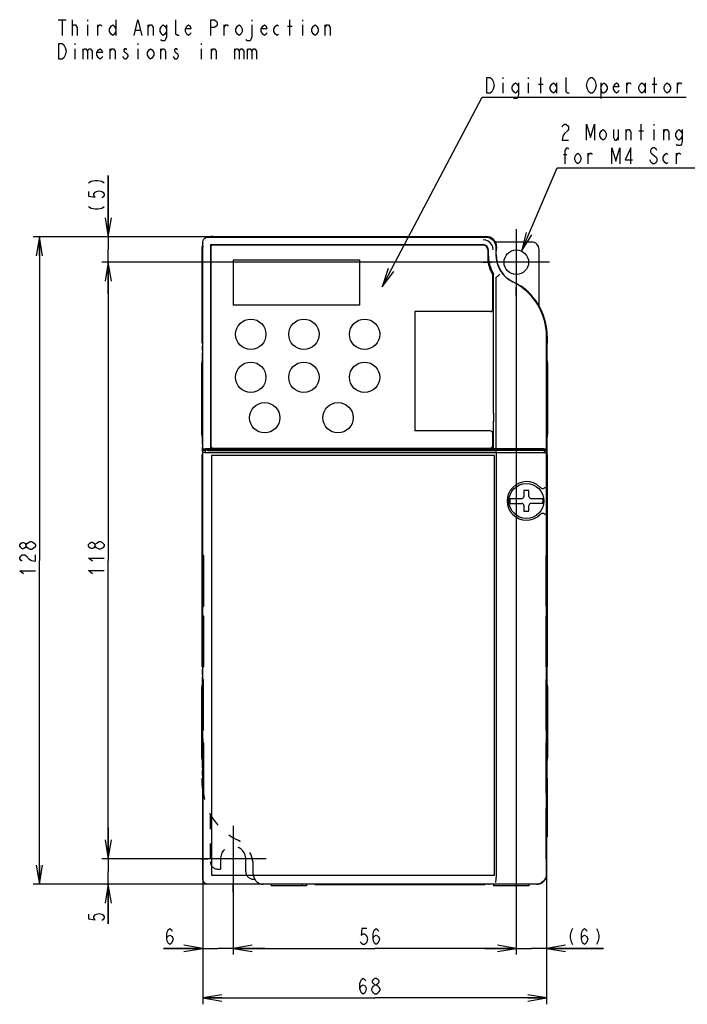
# Model space of a CAD drawing. Extents: x 38 to 410, y 13 to 287.
# Tile 6 of 15: x 38 to 143, y 116 to 271. Entities that reach past the tile are written whole.
import ezdxf

# ---------------------------------------------------------------- set-up
doc = ezdxf.new("R2010")
doc.units = 0
doc.header["$LTSCALE"] = 23.1
doc.linetypes.add('CENTER', pattern=[0.6, 0.375, -0.075, 0.075, -0.075])
doc.linetypes.add('HIDDEN', pattern=[0.2, 0.1, -0.1])
doc.layers.get('0').update_dxf_attribs({"linetype": 'CONTINUOUS'})
for name, color, linetype in [('ALL_DIM', 7, 'CONTINUOUS'), ('ALL_NOTE', 7, 'CONTINUOUS'), ('DEFAULT_1', 7, 'CENTER'), ('DEFAULT_2', 8, 'HIDDEN')]:
    doc.layers.add(name, color=color, linetype=linetype)
doc.dimstyles.get("Standard").update_dxf_attribs({"dimtxt": 2.5, "dimasz": 2.5, "dimexe": 1.25, "dimexo": 0.625, "dimtad": 1, "dimcen": 2.5, "dimazin": 3, "dimtfac": 1, "dimtmove": 0, "dimatfit": 3})

# ---------------------------------------------------------------- blocks, each defined once
blk = doc.blocks.new('_OPEN')
at = {"color": 0, "linetype": 'BYBLOCK'}
for p, q in [((0, 0), (-1, 0.167)), ((-1, -0.167), (0, 0)), ((-1, 0), (0, 0))]:
    blk.add_line(p, q, dxfattribs=at)
blk = doc.blocks.new('*D0')
at = {"layer": 'ALL_DIM', "color": 2, "linetype": 'CONTINUOUS'}
for p, q in [((71.78, 236.9), (39.84, 236.9)), ((40.84, 236.9), (40.84, 185.7)), ((40.84, 134.5), (40.84, 185.7)), ((76.02, 134.5), (39.84, 134.5))]:
    blk.add_line(p, q, dxfattribs=at)
at = {"layer": 'ALL_DIM', "color": 2, "linetype": 'CONTINUOUS', "xscale": 3, "yscale": 3, "zscale": 3}
for p, rotation in [((40.84, 236.9), 90), ((40.84, 134.5), 270)]:
    blk.add_blockref('_OPEN', p, dxfattribs=dict(at, rotation=rotation))
blk = doc.blocks.new('*D1')
at = {"layer": 'ALL_DIM', "color": 2, "linetype": 'CONTINUOUS'}
for p, q in [((51.73, 236.9), (51.73, 246.59)), ((51.73, 246.59), (51.73, 234.9)), ((67.07, 236.9), (50.73, 236.9)), ((51.73, 227.9), (51.73, 234.9)), ((116.02, 232.9), (50.73, 232.9)), ((51.73, 232.9), (51.73, 227.9))]:
    blk.add_line(p, q, dxfattribs=at)
at = {"layer": 'ALL_DIM', "color": 2, "linetype": 'CONTINUOUS', "xscale": 3, "yscale": 3, "zscale": 3}
for p, rotation in [((51.73, 236.9), 270), ((51.73, 232.9), 90)]:
    blk.add_blockref('_OPEN', p, dxfattribs=dict(at, rotation=rotation))
blk = doc.blocks.new('*D2')
at = {"layer": 'ALL_DIM', "color": 2, "linetype": 'CONTINUOUS'}
for p, q in [((116.02, 232.9), (50.73, 232.9)), ((51.73, 232.9), (51.73, 185.7)), ((51.73, 138.5), (51.73, 185.7)), ((71.22, 138.5), (50.73, 138.5))]:
    blk.add_line(p, q, dxfattribs=at)
at = {"layer": 'ALL_DIM', "color": 2, "linetype": 'CONTINUOUS', "xscale": 3, "yscale": 3, "zscale": 3}
for p, rotation in [((51.73, 232.9), 90), ((51.73, 138.5), 270)]:
    blk.add_blockref('_OPEN', p, dxfattribs=dict(at, rotation=rotation))
blk = doc.blocks.new('*D3')
at = {"layer": 'ALL_DIM', "color": 2, "linetype": 'CONTINUOUS'}
for p, q in [((51.73, 138.5), (51.73, 143.5)), ((51.73, 143.5), (51.73, 136.5)), ((71.22, 138.5), (50.73, 138.5)), ((51.73, 128.26), (51.73, 136.5)), ((76.02, 134.5), (50.73, 134.5)), ((51.73, 134.5), (51.73, 128.26))]:
    blk.add_line(p, q, dxfattribs=at)
at = {"layer": 'ALL_DIM', "color": 2, "linetype": 'CONTINUOUS', "xscale": 3, "yscale": 3, "zscale": 3}
for p, rotation in [((51.73, 138.5), 270), ((51.73, 134.5), 90)]:
    blk.add_blockref('_OPEN', p, dxfattribs=dict(at, rotation=rotation))
blk = doc.blocks.new('*D4')
at = {"layer": 'ALL_DIM', "color": 2, "linetype": 'CONTINUOUS'}
for p, q in [((66.67, 157.49), (66.67, 115.51)), ((121.07, 157.49), (121.07, 115.51)), ((66.67, 116.51), (93.87, 116.51)), ((121.07, 116.51), (93.87, 116.51))]:
    blk.add_line(p, q, dxfattribs=at)
at = {"layer": 'ALL_DIM', "color": 2, "linetype": 'CONTINUOUS', "xscale": 3, "yscale": 3, "zscale": 3, "rotation": 180}
blk.add_blockref('_OPEN', (66.67, 116.51), dxfattribs=at)
at = {"layer": 'ALL_DIM', "color": 2, "linetype": 'CONTINUOUS', "xscale": 3, "yscale": 3, "zscale": 3}
blk.add_blockref('_OPEN', (121.07, 116.51), dxfattribs=at)
blk = doc.blocks.new('*D5')
at = {"layer": 'ALL_DIM', "color": 2, "linetype": 'CONTINUOUS'}
for p, q in [((66.67, 151.05), (66.67, 123.36)), ((71.47, 138.25), (71.47, 123.36)), ((66.67, 124.36), (60.47, 124.36)), ((60.47, 124.36), (69.07, 124.36)), ((76.47, 124.36), (69.07, 124.36)), ((71.47, 124.36), (76.47, 124.36))]:
    blk.add_line(p, q, dxfattribs=at)
at = {"layer": 'ALL_DIM', "color": 2, "linetype": 'CONTINUOUS', "xscale": 3, "yscale": 3, "zscale": 3}
blk.add_blockref('_OPEN', (66.67, 124.36), dxfattribs=at)
at = {"layer": 'ALL_DIM', "color": 2, "linetype": 'CONTINUOUS', "xscale": 3, "yscale": 3, "zscale": 3, "rotation": 180}
blk.add_blockref('_OPEN', (71.47, 124.36), dxfattribs=at)
blk = doc.blocks.new('*D6')
at = {"layer": 'ALL_DIM', "color": 2, "linetype": 'CONTINUOUS'}
for p, q in [((116.27, 232.65), (116.27, 123.36)), ((71.47, 138.25), (71.47, 123.36)), ((71.47, 124.36), (93.87, 124.36)), ((116.27, 124.36), (93.87, 124.36))]:
    blk.add_line(p, q, dxfattribs=at)
at = {"layer": 'ALL_DIM', "color": 2, "linetype": 'CONTINUOUS', "xscale": 3, "yscale": 3, "zscale": 3, "rotation": 180}
blk.add_blockref('_OPEN', (71.47, 124.36), dxfattribs=at)
at = {"layer": 'ALL_DIM', "color": 2, "linetype": 'CONTINUOUS', "xscale": 3, "yscale": 3, "zscale": 3}
blk.add_blockref('_OPEN', (116.27, 124.36), dxfattribs=at)
blk = doc.blocks.new('*D7')
at = {"layer": 'ALL_DIM', "color": 2, "linetype": 'CONTINUOUS'}
for p, q in [((116.27, 232.65), (116.27, 123.36)), ((121.07, 206.45), (121.07, 123.36)), ((116.27, 124.36), (111.27, 124.36)), ((111.27, 124.36), (118.67, 124.36)), ((130.06, 124.36), (118.67, 124.36)), ((121.07, 124.36), (130.06, 124.36))]:
    blk.add_line(p, q, dxfattribs=at)
at = {"layer": 'ALL_DIM', "color": 2, "linetype": 'CONTINUOUS', "xscale": 3, "yscale": 3, "zscale": 3}
blk.add_blockref('_OPEN', (116.27, 124.36), dxfattribs=at)
at = {"layer": 'ALL_DIM', "color": 2, "linetype": 'CONTINUOUS', "xscale": 3, "yscale": 3, "zscale": 3, "rotation": 180}
blk.add_blockref('_OPEN', (121.07, 124.36), dxfattribs=at)

msp = doc.modelspace()

# ---------------------------------------------------------------- linework, layer by layer
at = {"color": 2, "linetype": 'CONTINUOUS'}
for p, q in [((43.804, 271.264), (45.054, 271.264)), ((44.429, 271.264), (44.429, 268.764)), ((46.054, 268.764), (46.054, 271.264)), ((48.429, 271.264), (48.429, 271.055)), ((52.929, 271.264), (52.929, 268.764)), ((74.429, 271.264), (74.429, 271.055)), ((80.429, 268.764), (80.429, 271.264)), ((82.429, 271.264), (82.429, 271.055)), ((46.054, 270.222), (46.304, 270.43)), ((48.429, 270.43), (48.429, 268.764)), ((50.054, 268.764), (50.054, 270.43)), ((56.054, 269.597), (56.804, 269.597)), ((58.054, 268.764), (58.054, 270.43)), ((70.054, 268.764), (70.054, 270.43)), ((80.054, 270.222), (80.804, 270.222)), ((82.429, 270.43), (82.429, 268.764)), ((86.054, 268.764), (86.054, 270.43)), ((46.429, 267.514), (46.429, 267.305)), ((46.429, 266.68), (46.429, 265.013)), ((47.679, 266.68), (47.679, 265.013)), ((52.054, 265.013), (52.054, 266.68)), ((56.429, 267.514), (56.429, 267.305)), ((56.429, 266.68), (56.429, 265.013)), ((60.054, 265.013), (60.054, 266.68)), ((66.429, 267.514), (66.429, 267.305)), ((66.429, 266.68), (66.429, 265.013)), ((68.054, 265.013), (68.054, 266.68)), ((71.679, 266.68), (71.679, 265.013)), ((73.679, 266.68), (73.679, 265.013)), ((62.304, 265.013), (62.054, 265.43))]:
    msp.add_line(p, q, dxfattribs=at)
at = {"color": 7, "linetype": 'CONTINUOUS'}
for p, q in [((67.491, 236.875), (111.453, 236.875)), ((68.271, 236.974), (69.871, 236.974)), ((68.271, 236.896), (111.471, 236.896)), ((69.871, 236.976), (69.871, 236.896)), ((69.871, 236.976), (109.871, 236.976)), ((109.871, 236.976), (109.871, 236.896)), ((109.871, 236.974), (111.471, 236.974)), ((116.271, 238.146), (116.271, 227.646)), ((66.593, 220.096), (66.593, 235.296)), ((66.671, 150.195), (66.671, 235.296)), ((66.692, 203.299), (66.692, 236.076)), ((67.913, 235.655), (67.913, 203.374)), ((111.031, 235.655), (67.913, 235.655)), ((67.927, 235.368), (67.927, 203.784)), ((68.199, 235.64), (111.111, 235.64)), ((118.671, 236.096), (112.938, 236.096)), ((113.05, 235.277), (113.05, 234.096)), ((113.071, 234.096), (113.071, 235.296)), ((113.15, 235.296), (113.15, 235.05)), ((111.751, 234.856), (111.751, 233.103)), ((111.83, 234.856), (111.83, 234.076)), ((116.271, 233.946), (116.271, 231.846)), ((119.871, 225.95), (119.871, 234.896)), ((71.471, 233.296), (71.471, 226.096)), ((71.471, 233.296), (91.471, 233.296)), ((91.471, 233.296), (91.471, 226.096)), ((121.521, 232.896), (111.021, 232.896)), ((117.321, 232.896), (115.221, 232.896)), ((112.551, 225.496), (112.551, 230.912)), ((112.671, 208.942), (112.672, 231.02)), ((113.071, 203.376), (113.071, 230.427)), ((91.471, 226.096), (71.471, 226.096)), ((100.231, 225.096), (100.231, 206.216)), ((112.151, 225.096), (100.231, 225.096)), ((121.05, 221.196), (121.05, 204.106)), ((121.071, 136.096), (121.071, 221.196)), ((121.15, 221.196), (121.15, 220.096)), ((66.611, 220.096), (66.593, 220.096)), ((66.611, 220.096), (66.613, 220.076)), ((66.613, 220.076), (66.615, 220.019)), ((66.618, 218.896), (66.618, 219.696)), ((121.124, 219.696), (121.124, 218.896)), ((121.129, 218.515), (121.127, 218.572)), ((121.131, 218.496), (121.129, 218.515)), ((121.131, 218.496), (121.15, 218.496)), ((121.15, 218.185), (121.15, 218.496)), ((66.551, 205.618), (66.551, 216.896)), ((66.572, 217.296), (66.558, 217.296)), ((121.171, 217.296), (121.184, 217.296)), ((121.191, 216.974), (121.191, 205.696)), ((121.071, 216.298), (121.05, 216.298)), ((121.071, 216.259), (121.05, 216.259)), ((121.071, 215.452), (121.05, 215.452)), ((121.071, 215.414), (121.05, 215.414)), ((66.59, 214.096), (66.59, 208.496)), ((66.626, 214.515), (66.597, 214.515)), ((66.626, 208.077), (66.626, 214.515)), ((66.629, 214.513), (66.629, 208.078)), ((66.671, 214.513), (66.629, 214.513)), ((121.071, 214.513), (121.114, 214.513)), ((121.114, 214.513), (121.114, 208.078)), ((121.145, 214.515), (121.117, 214.515)), ((121.117, 214.515), (121.117, 208.077)), ((121.153, 208.496), (121.153, 214.096)), ((112.671, 208.997), (112.671, 207.675)), ((66.597, 208.077), (66.626, 208.077)), ((66.671, 208.079), (66.629, 208.078)), ((112.671, 203.376), (112.671, 207.73)), ((121.071, 208.079), (121.114, 208.078)), ((121.117, 208.077), (121.145, 208.077)), ((112.151, 206.216), (100.231, 206.216)), ((112.551, 203.896), (112.551, 205.816)), ((121.071, 206.698), (121.05, 206.698)), ((121.05, 206.659), (121.071, 206.659)), ((121.05, 205.852), (121.071, 205.852)), ((121.071, 205.814), (121.05, 205.814)), ((66.572, 205.296), (66.558, 205.296)), ((66.592, 204.406), (66.593, 204.096)), ((66.611, 204.096), (66.593, 204.096)), ((66.611, 204.096), (66.613, 204.076)), ((66.613, 204.076), (66.615, 204.019)), ((121.171, 205.296), (121.184, 205.296)), ((66.591, 168.896), (66.591, 202.496)), ((66.593, 168.896), (66.593, 202.496)), ((66.617, 202.661), (66.615, 202.572)), ((66.618, 202.772), (66.617, 202.661)), ((66.618, 202.896), (66.618, 203.696)), ((66.618, 202.896), (66.618, 202.772)), ((67.072, 203.136), (66.671, 203.136)), ((67.114, 203.37), (66.692, 203.299)), ((66.692, 203.299), (67.071, 203.299)), ((66.692, 135.316), (66.692, 202.788)), ((66.967, 202.742), (66.692, 202.788)), ((67.064, 202.788), (66.692, 202.788)), ((67.071, 202.792), (67.064, 202.788)), ((67.071, 203.299), (67.071, 203.298)), ((67.071, 203.296), (73.231, 203.296)), ((67.366, 202.743), (67.071, 202.792)), ((67.072, 203.192), (67.072, 202.792)), ((67.366, 203.143), (67.072, 203.192)), ((68.031, 203.192), (67.072, 203.192)), ((67.69, 202.739), (67.55, 202.74)), ((67.618, 203.14), (113.039, 203.139)), ((113.039, 202.739), (67.69, 202.739)), ((112.671, 203.372), (67.913, 203.372)), ((68.031, 203.192), (68.031, 203.201)), ((68.031, 203.201), (68.653, 203.201)), ((68.311, 203.496), (112.151, 203.496)), ((68.671, 203.192), (68.653, 203.201)), ((71.05, 203.192), (68.671, 203.192)), ((68.706, 203.192), (68.706, 203.296)), ((68.77, 203.296), (68.77, 203.192)), ((69.471, 203.192), (69.471, 203.296)), ((71.85, 203.185), (71.871, 203.174)), ((71.871, 203.174), (80.671, 203.174)), ((73.471, 203.298), (73.471, 203.34)), ((73.471, 203.296), (74.671, 203.296)), ((74.671, 203.34), (74.671, 203.298)), ((74.911, 203.296), (76.923, 203.296)), ((77.071, 203.298), (77.071, 203.34)), ((78.271, 203.34), (78.271, 203.298)), ((80.671, 203.174), (80.693, 203.185)), ((81.471, 203.314), (93.231, 203.316)), ((81.471, 203.305), (81.471, 203.314)), ((120.671, 203.192), (81.492, 203.192)), ((83.071, 203.315), (83.071, 203.192)), ((94.671, 203.34), (94.671, 203.319)), ((94.911, 203.317), (96.923, 203.317)), ((98.271, 203.34), (98.271, 203.319)), ((98.511, 203.316), (111.871, 203.316)), ((110.271, 203.192), (110.271, 203.316)), ((111.871, 203.314), (111.871, 203.305)), ((113.071, 203.376), (112.671, 203.376)), ((112.671, 203.296), (117.883, 203.296)), ((113.039, 203.139), (113.039, 202.739)), ((113.071, 202.736), (113.071, 135.59)), ((118.031, 203.32), (120.031, 203.32)), ((118.031, 203.298), (118.031, 203.32)), ((118.671, 203.32), (118.671, 203.192)), ((118.695, 203.192), (118.713, 203.32)), ((118.92, 203.192), (118.902, 203.32)), ((119.066, 203.192), (119.066, 203.32)), ((119.829, 203.192), (119.829, 203.32)), ((119.871, 203.192), (119.871, 203.32)), ((120.031, 203.32), (120.031, 203.303)), ((120.031, 203.303), (120.671, 203.303)), ((120.671, 203.192), (120.501, 203.163)), ((120.671, 202.792), (120.501, 202.763)), ((120.671, 203.306), (121.008, 203.306)), ((121.008, 203.306), (120.671, 203.306)), ((120.671, 203.192), (120.671, 202.792)), ((121.071, 203.136), (120.671, 203.136)), ((120.671, 202.792), (120.678, 202.788)), ((121.05, 202.788), (120.678, 202.788)), ((121.008, 203.306), (120.75, 203.349)), ((120.9, 202.763), (121.05, 202.788)), ((121.008, 203.306), (121.008, 203.306)), ((121.05, 202.788), (121.05, 136.115)), ((121.124, 203.696), (121.124, 202.896)), ((121.125, 202.772), (121.124, 202.896)), ((121.126, 202.661), (121.125, 202.772)), ((121.127, 202.572), (121.126, 202.661)), ((121.129, 202.515), (121.127, 202.572)), ((121.131, 202.496), (121.129, 202.515)), ((121.131, 202.496), (121.15, 202.496)), ((121.15, 202.496), (121.15, 168.896)), ((68.031, 202.336), (68.031, 135.936)), ((112.831, 202.336), (68.031, 202.336)), ((112.831, 135.936), (112.831, 202.336)), ((118.271, 196.776), (117.471, 196.776)), ((117.471, 196.776), (117.471, 195.856)), ((118.271, 195.856), (118.271, 196.776)), ((120.011, 197.314), (119.997, 197.328)), ((115.278, 195.536), (117.151, 195.536)), ((115.278, 194.736), (117.151, 194.736)), ((118.591, 195.536), (120.464, 195.536)), ((120.464, 194.736), (118.591, 194.736)), ((117.471, 194.416), (117.471, 193.496)), ((117.471, 193.496), (118.271, 193.496)), ((118.271, 193.496), (118.271, 194.416)), ((119.997, 192.944), (120.011, 192.958)), ((66.734, 186.495), (66.734, 178.497)), ((66.818, 186.493), (66.734, 186.495)), ((66.818, 178.498), (66.818, 186.493)), ((121.008, 186.495), (120.925, 186.493)), ((120.925, 186.493), (120.925, 178.498)), ((121.008, 178.497), (121.008, 186.495)), ((66.734, 178.497), (66.818, 178.498)), ((120.925, 178.498), (121.008, 178.497)), ((66.734, 176.895), (66.734, 168.897)), ((66.818, 176.893), (66.734, 176.895)), ((66.818, 168.898), (66.818, 176.893)), ((121.008, 176.895), (120.925, 176.893)), ((120.925, 176.893), (120.925, 168.898)), ((121.008, 168.897), (121.008, 176.895)), ((66.611, 168.896), (66.593, 168.896)), ((66.611, 168.896), (66.613, 168.876)), ((66.613, 168.876), (66.615, 168.819)), ((66.618, 167.696), (66.618, 168.496)), ((66.734, 168.897), (66.818, 168.898)), ((120.925, 168.898), (121.008, 168.897)), ((121.124, 168.496), (121.124, 167.696)), ((121.129, 167.315), (121.127, 167.372)), ((121.131, 167.296), (121.129, 167.315)), ((121.131, 167.296), (121.15, 167.296)), ((121.15, 166.985), (121.15, 167.296)), ((66.551, 154.418), (66.551, 165.696)), ((66.572, 166.096), (66.558, 166.096)), ((66.755, 166.496), (66.755, 159.296)), ((66.798, 159.296), (66.798, 166.496)), ((120.945, 166.496), (120.945, 159.296)), ((120.988, 159.296), (120.988, 166.496)), ((121.171, 166.096), (121.184, 166.096)), ((121.191, 165.774), (121.191, 154.496)), ((66.59, 162.896), (66.59, 157.296)), ((66.626, 163.315), (66.597, 163.315)), ((66.626, 156.877), (66.626, 163.315)), ((66.671, 163.313), (66.629, 163.313)), ((66.629, 163.313), (66.629, 156.878)), ((121.071, 163.313), (121.114, 163.313)), ((121.114, 163.313), (121.114, 156.878)), ((121.145, 163.315), (121.117, 163.315)), ((121.117, 163.315), (121.117, 156.877)), ((121.145, 163.315), (121.148, 163.295)), ((121.148, 163.295), (121.15, 163.236)), ((121.153, 157.296), (121.153, 162.896)), ((66.671, 157.738), (66.692, 157.738)), ((66.692, 157.696), (66.671, 157.696)), ((66.671, 157.501), (66.692, 157.501)), ((121.05, 157.738), (121.071, 157.738)), ((121.071, 157.696), (121.05, 157.696)), ((121.05, 157.501), (121.071, 157.501)), ((66.597, 156.877), (66.626, 156.877)), ((66.671, 156.879), (66.629, 156.878)), ((66.818, 156.893), (66.734, 156.895)), ((66.734, 156.895), (66.734, 148.897)), ((66.818, 148.898), (66.818, 156.893)), ((121.008, 156.895), (120.925, 156.893)), ((120.925, 156.893), (120.925, 148.898)), ((121.008, 148.897), (121.008, 156.895)), ((121.071, 156.879), (121.114, 156.878)), ((121.117, 156.877), (121.145, 156.877)), ((66.572, 154.096), (66.558, 154.096)), ((66.592, 153.206), (66.593, 152.896)), ((66.611, 152.896), (66.593, 152.896)), ((66.611, 152.896), (66.613, 152.876)), ((66.613, 152.876), (66.615, 152.819)), ((66.66, 150.195), (66.66, 152.896)), ((121.083, 148.896), (121.083, 152.896)), ((121.171, 154.096), (121.184, 154.096)), ((66.593, 150.195), (66.593, 151.296)), ((66.618, 151.696), (66.618, 152.496)), ((121.124, 152.496), (121.124, 151.696)), ((121.129, 151.315), (121.127, 151.372)), ((121.131, 151.296), (121.129, 151.315)), ((121.131, 151.296), (121.15, 151.296)), ((121.15, 151.296), (121.15, 142.018)), ((66.734, 148.897), (66.818, 148.898)), ((120.925, 148.898), (121.008, 148.897)), ((121.008, 146.495), (120.925, 146.493)), ((120.925, 146.493), (120.925, 138.498)), ((121.008, 138.497), (121.008, 146.495)), ((71.471, 143.746), (71.471, 133.246)), ((121.15, 142.018), (121.071, 142.096)), ((121.15, 142.018), (121.071, 142.018)), ((71.471, 139.546), (71.471, 137.446)), ((76.721, 138.496), (66.368, 138.496)), ((72.521, 138.496), (70.421, 138.496)), ((120.925, 138.498), (121.008, 138.497)), ((68.031, 135.936), (112.831, 135.936)), ((119.453, 134.517), (67.491, 134.517)), ((119.471, 134.496), (76.271, 134.496)), ((77.471, 134.496), (77.471, 134.256)), ((83.071, 134.256), (77.471, 134.256)), ((83.071, 134.496), (83.071, 134.256)), ((84.418, 134.443), (84.418, 134.496)), ((84.418, 134.443), (84.471, 134.496)), ((84.418, 134.443), (111.324, 134.443)), ((111.324, 134.443), (111.271, 134.496)), ((111.324, 134.443), (111.324, 134.496)), ((112.671, 134.496), (112.671, 134.256)), ((118.271, 134.256), (112.671, 134.256)), ((118.271, 134.496), (118.271, 134.256))]:
    msp.add_line(p, q, dxfattribs=at)
at = {"color": 2, "linetype": 'CONTINUOUS'}
for points in [[(55.804, 268.764), (56.429, 271.264), (57.054, 268.764)], [(62.929, 268.764), (62.679, 268.764), (62.429, 268.972), (62.429, 271.264)], [(67.929, 268.764), (67.929, 271.264), (68.554, 271.264), (68.804, 271.055), (68.929, 270.847), (68.929, 270.43), (68.804, 270.222), (68.554, 270.014), (67.929, 270.014)], [(46.304, 270.43), (46.554, 270.43), (46.804, 270.014), (46.804, 268.764)], [(50.054, 270.014), (50.304, 270.43), (50.554, 270.43), (50.679, 270.222)], [(52.929, 269.389), (52.679, 268.972), (52.429, 268.764), (52.179, 268.972), (51.929, 269.389), (51.929, 269.805), (52.179, 270.222), (52.429, 270.43), (52.679, 270.222), (52.929, 269.805)], [(58.054, 270.014), (58.304, 270.43), (58.554, 270.43), (58.804, 270.014), (58.804, 268.764)], [(60.929, 269.389), (60.679, 268.972), (60.429, 268.764), (60.179, 268.972), (59.929, 269.389), (59.929, 269.805), (60.179, 270.222), (60.429, 270.43), (60.679, 270.222), (60.929, 269.805)], [(60.929, 270.43), (60.929, 268.555), (60.804, 268.139), (60.679, 267.93), (60.179, 267.93), (60.054, 268.139)], [(64.804, 269.18), (64.679, 268.972), (64.429, 268.764), (64.179, 268.972), (63.929, 269.389), (63.929, 269.805), (64.179, 270.222), (64.429, 270.43), (64.679, 270.222), (64.804, 269.805), (63.929, 269.805)], [(70.054, 270.014), (70.304, 270.43), (70.554, 270.43), (70.679, 270.222)], [(72.929, 269.389), (72.679, 268.972), (72.429, 268.764), (72.179, 268.972), (71.929, 269.389), (71.929, 269.805), (72.179, 270.222), (72.429, 270.43), (72.679, 270.222), (72.929, 269.805), (72.929, 269.389)], [(74.429, 270.43), (74.429, 268.555), (74.304, 268.139), (74.179, 267.93), (73.679, 267.93), (73.554, 268.139)], [(76.804, 269.18), (76.679, 268.972), (76.429, 268.764), (76.179, 268.972), (75.929, 269.389), (75.929, 269.805), (76.179, 270.222), (76.429, 270.43), (76.679, 270.222), (76.804, 269.805), (75.929, 269.805)], [(78.679, 268.972), (78.429, 268.764), (78.179, 268.972), (77.929, 269.389), (77.929, 269.805), (78.179, 270.222), (78.429, 270.43), (78.679, 270.222)], [(84.929, 269.389), (84.679, 268.972), (84.429, 268.764), (84.179, 268.972), (83.929, 269.389), (83.929, 269.805), (84.179, 270.222), (84.429, 270.43), (84.679, 270.222), (84.929, 269.805), (84.929, 269.389)], [(86.054, 270.014), (86.304, 270.43), (86.554, 270.43), (86.804, 270.014), (86.804, 268.764)], [(43.929, 267.514), (44.429, 267.514), (44.679, 267.305), (44.804, 267.097), (44.929, 266.888), (45.054, 266.263), (44.929, 265.638), (44.804, 265.43), (44.679, 265.222), (44.429, 265.013), (43.929, 265.013), (43.929, 267.514)], [(47.679, 266.263), (47.929, 266.68), (48.179, 266.68), (48.429, 266.263), (48.429, 265.013)], [(48.429, 266.263), (48.679, 266.68), (48.929, 266.68), (49.179, 266.263), (49.179, 265.013)], [(50.804, 265.43), (50.679, 265.222), (50.429, 265.013), (50.179, 265.222), (49.929, 265.638), (49.929, 266.055), (50.179, 266.472), (50.429, 266.68), (50.679, 266.472), (50.804, 266.055), (49.929, 266.055)], [(52.054, 266.263), (52.304, 266.68), (52.554, 266.68), (52.804, 266.263), (52.804, 265.013)], [(54.679, 266.472), (54.554, 266.68), (54.304, 266.68), (54.179, 266.472), (54.179, 266.263), (54.429, 266.055), (54.679, 265.847), (54.804, 265.638), (54.804, 265.43), (54.679, 265.222), (54.554, 265.013), (54.304, 265.013), (54.179, 265.222), (54.054, 265.43)], [(58.929, 265.638), (58.679, 265.222), (58.429, 265.013), (58.179, 265.222), (57.929, 265.638), (57.929, 266.055), (58.179, 266.472), (58.429, 266.68), (58.679, 266.472), (58.929, 266.055), (58.929, 265.638)], [(60.054, 266.263), (60.304, 266.68), (60.554, 266.68), (60.804, 266.263), (60.804, 265.013)], [(62.679, 266.472), (62.554, 266.68), (62.304, 266.68), (62.179, 266.472), (62.179, 266.263), (62.429, 266.055), (62.679, 265.847), (62.804, 265.638), (62.804, 265.43)], [(68.054, 266.263), (68.304, 266.68), (68.554, 266.68), (68.804, 266.263), (68.804, 265.013)], [(71.679, 266.263), (71.929, 266.68), (72.179, 266.68), (72.429, 266.263), (72.429, 265.013)], [(72.429, 266.263), (72.679, 266.68), (72.929, 266.68), (73.179, 266.263), (73.179, 265.013)], [(73.679, 266.263), (73.929, 266.68), (74.179, 266.68), (74.429, 266.263), (74.429, 265.013)], [(74.429, 266.263), (74.679, 266.68), (74.929, 266.68), (75.179, 266.263), (75.179, 265.013)], [(62.804, 265.43), (62.554, 265.013), (62.304, 265.013)]]:
    msp.add_lwpolyline(points, dxfattribs=at)
at = {"color": 7, "linetype": 'CONTINUOUS'}
for points in [[(66.692, 236.076), (66.731, 236.323), (66.845, 236.546), (67.021, 236.722), (67.244, 236.836), (67.491, 236.875)], [(111.453, 236.875), (111.867, 236.82), (112.252, 236.661), (112.583, 236.407), (112.836, 236.076), (112.996, 235.691), (113.05, 235.277)], [(112.16, 235.985), (111.83, 236.239), (111.444, 236.399), (111.031, 236.453)], [(112.629, 234.856), (112.574, 235.269), (112.414, 235.654), (112.16, 235.985)], [(113.071, 230.427), (113.073, 230.458), (113.078, 230.486), (113.086, 230.51), (113.098, 230.53), (113.113, 230.544)], [(113.113, 230.544), (113.283, 230.673), (113.432, 230.79), (113.548, 230.886), (113.623, 230.953), (113.65, 230.987)], [(66.615, 220.019), (66.617, 219.931), (66.618, 219.819), (66.618, 219.696)], [(121.124, 219.696), (121.125, 219.819), (121.126, 219.931), (121.127, 220.019)], [(121.127, 220.019), (121.129, 220.076), (121.131, 220.096)], [(66.593, 218.496), (66.592, 218.185), (66.59, 217.896), (66.587, 217.647), (66.583, 217.457), (66.578, 217.337), (66.572, 217.296)], [(66.615, 218.572), (66.613, 218.515), (66.611, 218.496)], [(66.618, 218.896), (66.618, 218.772), (66.617, 218.661), (66.615, 218.572)], [(121.127, 218.572), (121.126, 218.661), (121.125, 218.772), (121.124, 218.896)], [(121.171, 217.296), (121.165, 217.337), (121.16, 217.457), (121.156, 217.647), (121.152, 217.896), (121.15, 218.185)], [(66.554, 217.228), (66.553, 217.179), (66.552, 217.118), (66.552, 217.049), (66.551, 216.974), (66.551, 216.896)], [(66.558, 217.296), (66.557, 217.288), (66.556, 217.265), (66.554, 217.228)], [(121.191, 216.974), (121.191, 217.049), (121.19, 217.118), (121.189, 217.179), (121.188, 217.228), (121.187, 217.265), (121.186, 217.288), (121.184, 217.296)], [(66.59, 214.096), (66.59, 214.223), (66.591, 214.341), (66.593, 214.436), (66.595, 214.495), (66.597, 214.515)], [(121.145, 214.515), (121.148, 214.495), (121.15, 214.436), (121.151, 214.341), (121.152, 214.223), (121.153, 214.096)], [(66.597, 208.077), (66.595, 208.097), (66.593, 208.156), (66.591, 208.251), (66.59, 208.369), (66.59, 208.496)], [(121.153, 208.496), (121.152, 208.369), (121.151, 208.251), (121.15, 208.156), (121.148, 208.097), (121.145, 208.077)], [(66.551, 205.618), (66.552, 205.543), (66.552, 205.474), (66.553, 205.413), (66.554, 205.363), (66.556, 205.326), (66.557, 205.304), (66.558, 205.296)], [(121.188, 205.363), (121.189, 205.413), (121.19, 205.474), (121.191, 205.543), (121.191, 205.618), (121.191, 205.696)], [(66.572, 205.296), (66.578, 205.255), (66.583, 205.135), (66.587, 204.944), (66.59, 204.696), (66.592, 204.406)], [(121.05, 204.106), (121.048, 203.86), (121.042, 203.635), (121.033, 203.459), (121.021, 203.345), (121.008, 203.306)], [(121.127, 204.019), (121.129, 204.076), (121.131, 204.096)], [(121.15, 204.096), (121.15, 204.406), (121.152, 204.696), (121.156, 204.944), (121.16, 205.135), (121.165, 205.255), (121.171, 205.296)], [(121.184, 205.296), (121.186, 205.304), (121.187, 205.326), (121.188, 205.363)], [(66.615, 202.572), (66.613, 202.515), (66.611, 202.496)], [(66.615, 204.019), (66.617, 203.931), (66.618, 203.819), (66.618, 203.696)], [(113.071, 202.736), (67.615, 202.736), (67.469, 202.736), (67.335, 202.737), (67.215, 202.738), (67.116, 202.739), (67.039, 202.74), (66.989, 202.741), (66.967, 202.742)], [(67.913, 203.376), (67.673, 203.376), (67.456, 203.375), (67.281, 203.373), (67.163, 203.372), (67.114, 203.37)], [(67.366, 203.143), (67.378, 203.142), (67.403, 203.141), (67.441, 203.141), (67.491, 203.14), (67.618, 203.14)], [(67.55, 202.74), (67.441, 202.741), (67.403, 202.741), (67.378, 202.742), (67.366, 202.743)], [(71.85, 203.185), (71.808, 203.187), (71.693, 203.189), (71.516, 203.19), (71.295, 203.191), (71.05, 203.192)], [(73.231, 203.296), (73.323, 203.296), (73.401, 203.296), (73.453, 203.297), (73.471, 203.298)], [(73.471, 203.34), (73.501, 203.341), (73.586, 203.343), (73.717, 203.344), (73.884, 203.344), (74.069, 203.345), (74.254, 203.344), (74.422, 203.344), (74.555, 203.343), (74.642, 203.341), (74.671, 203.34)], [(74.671, 203.298), (74.69, 203.297), (74.742, 203.296)], [(74.742, 203.296), (74.82, 203.296), (74.911, 203.296)], [(76.923, 203.296), (77.001, 203.296), (77.053, 203.297), (77.071, 203.298)], [(77.071, 203.34), (77.101, 203.341), (77.186, 203.343), (77.317, 203.344), (77.484, 203.344), (77.669, 203.345), (77.854, 203.344), (78.022, 203.344), (78.155, 203.343), (78.242, 203.341), (78.271, 203.34)], [(78.271, 203.298), (78.29, 203.297), (78.342, 203.296)], [(78.342, 203.296), (78.42, 203.296), (80.671, 203.296)], [(80.671, 203.296), (80.919, 203.296), (81.142, 203.297), (81.319, 203.299), (81.432, 203.301), (81.471, 203.303)], [(81.492, 203.192), (81.248, 203.191), (81.027, 203.19), (80.85, 203.189), (80.735, 203.187), (80.693, 203.185)], [(93.231, 203.317), (93.323, 203.317), (93.401, 203.317), (93.453, 203.318), (93.471, 203.319)], [(93.471, 203.34), (93.501, 203.341), (93.586, 203.343), (93.717, 203.344), (93.884, 203.344), (94.069, 203.345), (94.254, 203.344), (94.422, 203.344), (94.555, 203.343), (94.642, 203.341), (94.671, 203.34)], [(94.671, 203.319), (94.69, 203.318), (94.742, 203.317)], [(94.742, 203.317), (94.82, 203.317), (94.911, 203.317)], [(96.923, 203.317), (97.001, 203.317), (97.053, 203.318), (97.071, 203.319)], [(98.271, 203.34), (98.241, 203.341), (98.156, 203.343), (98.024, 203.344), (97.859, 203.344), (97.674, 203.345), (97.489, 203.344), (97.322, 203.344), (97.189, 203.343), (97.102, 203.341), (97.071, 203.34)], [(98.271, 203.319), (98.29, 203.318), (98.342, 203.317)], [(98.342, 203.317), (98.42, 203.317), (98.511, 203.317)], [(111.871, 203.303), (111.911, 203.301), (112.024, 203.299), (112.201, 203.297), (112.424, 203.296), (112.671, 203.296)], [(113.039, 203.139), (115.539, 203.144), (117.965, 203.151), (120.288, 203.161)], [(120.288, 202.761), (117.965, 202.751), (115.539, 202.744), (113.039, 202.739)], [(120.319, 203.355), (117.993, 203.364), (115.568, 203.371), (113.071, 203.376)], [(120.475, 202.757), (118.102, 202.748), (115.624, 202.741), (113.071, 202.736)], [(117.883, 203.296), (117.961, 203.296), (118.013, 203.297), (118.031, 203.298)], [(120.288, 203.161), (120.397, 203.161), (120.471, 203.162), (120.501, 203.163)], [(120.501, 202.763), (120.471, 202.762), (120.397, 202.761), (120.288, 202.761)], [(120.75, 203.349), (120.712, 203.351), (120.623, 203.353), (120.489, 203.354), (120.319, 203.355)], [(120.9, 202.763), (120.863, 202.761), (120.776, 202.76), (120.643, 202.758), (120.475, 202.757)], [(121.124, 203.696), (121.125, 203.819), (121.126, 203.931), (121.127, 204.019)], [(120.643, 197.112), (120.534, 197.069), (120.408, 197.066), (120.274, 197.109), (120.142, 197.195), (120.011, 197.314)], [(120.643, 197.112), (120.742, 197.182), (120.826, 197.269), (120.876, 197.367)], [(120.011, 192.958), (120.098, 193.039), (120.196, 193.117), (120.305, 193.177), (120.424, 193.208), (120.542, 193.201), (120.643, 193.16)], [(120.876, 192.905), (120.826, 193.003), (120.742, 193.09), (120.643, 193.16)], [(66.615, 168.819), (66.617, 168.731), (66.618, 168.619), (66.618, 168.496)], [(121.124, 168.496), (121.125, 168.619), (121.126, 168.731), (121.127, 168.819)], [(121.127, 168.819), (121.129, 168.876), (121.131, 168.896)], [(66.593, 167.296), (66.592, 166.985), (66.59, 166.696), (66.587, 166.447), (66.583, 166.257), (66.578, 166.137), (66.572, 166.096)], [(66.615, 167.372), (66.613, 167.315), (66.611, 167.296)], [(66.618, 167.696), (66.618, 167.572), (66.617, 167.461), (66.615, 167.372)], [(66.776, 166.908), (66.768, 166.877), (66.761, 166.787), (66.756, 166.653), (66.755, 166.496)], [(66.798, 166.496), (66.796, 166.653), (66.791, 166.787), (66.784, 166.877), (66.776, 166.908)], [(120.967, 166.908), (120.958, 166.877), (120.951, 166.787), (120.947, 166.653), (120.945, 166.496)], [(120.988, 166.496), (120.987, 166.653), (120.982, 166.787), (120.975, 166.877), (120.967, 166.908)], [(121.127, 167.372), (121.126, 167.461), (121.125, 167.572), (121.124, 167.696)], [(121.171, 166.096), (121.165, 166.137), (121.16, 166.257), (121.156, 166.447), (121.152, 166.696), (121.15, 166.985)], [(66.554, 166.028), (66.553, 165.979), (66.552, 165.918), (66.552, 165.849), (66.551, 165.774), (66.551, 165.696)], [(66.558, 166.096), (66.557, 166.088), (66.556, 166.065), (66.554, 166.028)], [(121.191, 165.774), (121.191, 165.849), (121.19, 165.918), (121.189, 165.979), (121.188, 166.028), (121.187, 166.065), (121.186, 166.088), (121.184, 166.096)], [(66.59, 162.896), (66.59, 163.023), (66.591, 163.141), (66.593, 163.236), (66.595, 163.295), (66.597, 163.315)], [(121.15, 163.236), (121.151, 163.141), (121.152, 163.023), (121.153, 162.896)], [(66.755, 159.296), (66.756, 159.138), (66.761, 159.005), (66.768, 158.915), (66.776, 158.884)], [(66.776, 158.884), (66.784, 158.915), (66.791, 159.005), (66.796, 159.138), (66.798, 159.296)], [(120.945, 159.296), (120.947, 159.138), (120.951, 159.005), (120.958, 158.915), (120.967, 158.884)], [(120.967, 158.884), (120.975, 158.915), (120.982, 159.005), (120.987, 159.138), (120.988, 159.296)], [(66.597, 156.877), (66.595, 156.897), (66.593, 156.956), (66.591, 157.051), (66.59, 157.169), (66.59, 157.296)], [(121.153, 157.296), (121.152, 157.169), (121.151, 157.051), (121.15, 156.956), (121.148, 156.897), (121.145, 156.877)], [(66.551, 154.418), (66.552, 154.343), (66.552, 154.274), (66.553, 154.213), (66.554, 154.163), (66.556, 154.126), (66.557, 154.104), (66.558, 154.096)], [(121.188, 154.163), (121.189, 154.213), (121.19, 154.274), (121.191, 154.343), (121.191, 154.418), (121.191, 154.496)], [(66.572, 154.096), (66.578, 154.055), (66.583, 153.935), (66.587, 153.744), (66.59, 153.496), (66.592, 153.206)], [(66.615, 152.819), (66.617, 152.731), (66.618, 152.619), (66.618, 152.496)], [(121.124, 152.496), (121.125, 152.619), (121.126, 152.731), (121.127, 152.819)], [(121.127, 152.819), (121.129, 152.876), (121.131, 152.896)], [(121.15, 152.896), (121.15, 153.206), (121.152, 153.496), (121.156, 153.744), (121.16, 153.935), (121.165, 154.055), (121.171, 154.096)], [(121.184, 154.096), (121.186, 154.104), (121.187, 154.126), (121.188, 154.163)], [(66.615, 151.372), (66.613, 151.315), (66.611, 151.296)], [(66.618, 151.696), (66.618, 151.572), (66.617, 151.461), (66.615, 151.372)], [(121.127, 151.372), (121.126, 151.461), (121.125, 151.572), (121.124, 151.696)], [(113.007, 134.792), (113.026, 134.841), (113.044, 134.958), (113.058, 135.133), (113.067, 135.351), (113.071, 135.59)], [(121.05, 136.115), (120.996, 135.701), (120.836, 135.315), (120.583, 134.985), (120.252, 134.731), (119.867, 134.571), (119.453, 134.517)], [(67.491, 134.517), (67.244, 134.556), (67.021, 134.669), (66.845, 134.846), (66.731, 135.069), (66.692, 135.316)]]:
    msp.add_lwpolyline(points, dxfattribs=at)
for centre, radius in [((116.271, 232.896), 1.94), ((74.271, 221.496), 2.4), ((82.671, 221.496), 2.4), ((92.271, 221.496), 2.4), ((74.271, 214.696), 2.4), ((82.671, 214.696), 2.4), ((92.271, 214.696), 2.4), ((76.471, 208.296), 2.4), ((88.071, 208.296), 2.4), ((117.871, 195.136), 2.762)]:
    msp.add_circle(centre, radius, dxfattribs=at)
for centre, radius, start, end in [((68.271, 235.296), 1.678, 90, 108.76392), ((68.271, 235.296), 1.6, 90, 96.75831), ((111.471, 235.296), 1.678, 0, 90), ((111.471, 235.296), 1.6, 0, 90), ((68.271, 235.296), 1.678, 161.23608, 180), ((68.271, 235.296), 1.6, 173.24169, 180), ((68.311, 235.256), 0.4, 106.2602, 163.7398), ((111.031, 234.856), 0.799, 359.963, 90.01417), ((110.951, 234.856), 0.8, 0, 78.52166), ((118.671, 234.896), 1.2, 0, 90), ((117.871, 234.096), 6.041, 180.18806, 210.60091), ((117.871, 234.096), 4.821, 180, 243.6122), ((117.871, 234.096), 4.8, 180, 243.6122), ((110.671, 235.05), 2.478, 345.64353, 360), ((117.871, 234.096), 6.2, 189.21414, 210.90004), ((111.471, 221.196), 9.579, 359.99985, 63.6122), ((111.471, 221.196), 9.6, 0, 63.6122), ((115.852, 226.911), 2.478, 52.52836, 70.6869), ((111.471, 221.196), 9.678, 0, 52.52836), ((112.151, 225.496), 0.4, 270, 360), ((112.151, 205.816), 0.4, 0, 90), ((68.311, 203.896), 0.4, 196.2602, 270), ((112.151, 203.896), 0.4, 270, 360), ((115.351, 203.576), 0.32, 241.79273, 298.20727), ((117.871, 195.136), 3.053, 45.88239, 314.11766), ((117.871, 195.136), 2.624, 171.2306, 188.7694), ((117.151, 195.856), 0.32, 270, 360), ((117.151, 194.416), 0.32, 0, 90), ((118.591, 195.856), 0.32, 180, 270), ((118.591, 194.416), 0.32, 90, 180), ((117.871, 195.136), 2.624, 351.2306, 8.7694), ((76.271, 150.195), 9.678, 180, 188.18283), ((76.271, 150.195), 9.611, 180, 184.55358), ((76.271, 150.195), 9.6, 180, 181.36867), ((119.471, 136.096), 1.6, 270, 360), ((76.271, 136.096), 1.6, 264.16753, 270), ((82.246, 134.896), 0.4, 270, 288.4082), ((111.896, 134.896), 0.4, 251.5918, 270)]:
    msp.add_arc(centre, radius, start, end, dxfattribs=at)
at = {"layer": 'ALL_DIM', "color": 2, "linetype": 'CONTINUOUS'}
for points in [[(48.601, 245.461), (49.017, 245.711), (49.642, 245.836), (50.059, 245.836), (50.684, 245.711), (51.101, 245.461)], [(48.601, 244.086), (48.601, 243.336), (49.642, 243.211), (49.434, 243.461), (49.434, 243.711), (49.642, 243.961), (49.851, 244.086), (50.267, 244.211), (50.684, 244.086), (50.892, 243.961), (51.101, 243.711), (51.101, 243.461), (50.892, 243.211), (50.684, 243.086)], [(48.601, 241.711), (49.017, 241.461), (49.642, 241.336), (50.059, 241.336), (50.684, 241.461), (51.101, 241.711)], [(38.759, 187.959), (38.551, 187.709), (38.342, 187.584), (38.134, 187.584), (37.926, 187.709), (37.717, 187.959), (37.717, 188.209), (37.926, 188.459), (38.134, 188.584), (38.342, 188.584), (38.551, 188.459), (38.759, 188.209)], [(38.967, 188.459), (39.384, 188.709), (39.592, 188.709)], [(39.592, 188.709), (40.009, 188.459), (40.217, 188.209), (40.217, 187.959)], [(49.642, 187.98), (49.434, 187.73), (49.226, 187.605), (49.017, 187.605), (48.809, 187.73), (48.601, 187.98), (48.601, 188.23), (48.809, 188.48), (49.017, 188.605), (49.226, 188.605), (49.434, 188.48), (49.642, 188.23)], [(50.267, 187.48), (49.851, 187.73), (49.642, 187.98), (49.642, 188.23), (49.851, 188.48)], [(49.851, 188.48), (50.267, 188.73), (50.476, 188.73), (50.684, 188.605), (50.892, 188.48), (51.101, 188.23), (51.101, 187.98)], [(39.592, 187.459), (39.384, 187.459), (39.176, 187.584), (38.967, 187.709), (38.759, 187.959), (38.759, 188.209), (38.967, 188.459)], [(40.217, 187.959), (40.009, 187.709), (39.592, 187.459)], [(51.101, 187.98), (50.892, 187.73), (50.684, 187.605), (50.476, 187.48), (50.267, 187.48)], [(38.134, 185.584), (37.926, 185.709), (37.717, 185.959), (37.717, 186.209), (37.926, 186.459), (38.134, 186.584), (38.551, 186.584), (38.759, 186.459)], [(38.759, 186.459), (39.176, 185.959), (39.592, 185.709), (40.217, 185.584), (40.217, 186.584)], [(49.226, 185.605), (48.601, 186.105), (51.101, 186.105)], [(38.342, 183.584), (37.717, 184.084), (40.217, 184.084)], [(49.226, 183.605), (48.601, 184.105), (51.101, 184.105)], [(48.601, 129.763), (48.601, 129.013), (49.642, 128.888), (49.434, 129.138), (49.434, 129.388), (49.642, 129.638), (49.851, 129.763), (50.267, 129.888), (50.684, 129.763), (50.892, 129.638), (51.101, 129.388), (51.101, 129.138), (50.892, 128.888), (50.684, 128.763)], [(60.969, 125.82), (61.094, 126.236), (61.469, 126.445), (61.844, 126.236), (61.969, 125.82), (61.844, 125.403), (61.719, 125.195), (61.469, 124.986), (61.219, 125.195), (61.094, 125.403), (60.969, 125.82), (60.969, 126.653), (61.094, 127.07), (61.219, 127.278), (61.469, 127.486), (61.719, 127.278), (61.844, 127.07)], [(92.609, 127.486), (91.859, 127.486), (91.734, 126.445), (91.984, 126.653), (92.234, 126.653), (92.484, 126.445), (92.609, 126.236), (92.734, 125.82), (92.609, 125.403), (92.484, 125.195), (92.234, 124.986), (91.984, 124.986), (91.734, 125.195), (91.609, 125.403)], [(93.609, 125.82), (93.734, 126.236), (94.109, 126.445), (94.484, 126.236), (94.609, 125.82), (94.484, 125.403), (94.359, 125.195), (94.109, 124.986), (93.859, 125.195), (93.734, 125.403), (93.609, 125.82), (93.609, 126.653), (93.734, 127.07), (93.859, 127.278), (94.109, 127.486), (94.359, 127.278), (94.484, 127.07)], [(125.182, 127.486), (124.932, 127.07), (124.807, 126.445), (124.807, 126.028), (124.932, 125.403), (125.182, 124.986)], [(126.557, 125.82), (126.682, 126.236), (127.057, 126.445), (127.432, 126.236), (127.557, 125.82), (127.432, 125.403), (127.307, 125.195), (127.057, 124.986), (126.807, 125.195), (126.682, 125.403), (126.557, 125.82), (126.557, 126.653), (126.682, 127.07), (126.807, 127.278), (127.057, 127.486), (127.307, 127.278), (127.432, 127.07)], [(128.932, 127.486), (129.182, 127.07), (129.307, 126.445), (129.307, 126.028), (129.182, 125.403), (128.932, 124.986)], [(91.534, 117.965), (91.659, 118.382), (92.034, 118.59), (92.409, 118.382), (92.534, 117.965), (92.409, 117.548), (92.284, 117.34), (92.034, 117.132), (91.784, 117.34), (91.659, 117.548), (91.534, 117.965), (91.534, 118.798), (91.659, 119.215), (91.784, 119.423), (92.034, 119.632), (92.284, 119.423), (92.409, 119.215)], [(93.909, 117.132), (93.659, 117.34), (93.534, 117.548), (93.409, 117.757), (93.409, 117.965), (93.534, 118.173), (93.659, 118.382), (93.909, 118.59), (94.159, 118.59), (94.409, 118.382), (94.534, 118.173), (94.659, 117.965), (94.659, 117.757), (94.534, 117.548), (94.409, 117.34), (94.159, 117.132), (93.909, 117.132)], [(93.909, 118.59), (93.659, 118.798), (93.534, 119.007), (93.534, 119.215), (93.659, 119.423), (93.909, 119.632), (94.159, 119.632), (94.409, 119.423), (94.534, 119.215), (94.534, 119.007), (94.409, 118.798), (94.159, 118.59)]]:
    msp.add_lwpolyline(points, dxfattribs=at)
at = {"layer": 'ALL_NOTE', "color": 2, "linetype": 'CONTINUOUS'}
for p, q in [((114.133, 262.124), (114.133, 261.916)), ((118.133, 262.124), (118.133, 261.916)), ((120.133, 259.624), (120.133, 262.124)), ((138.133, 259.624), (138.133, 262.124)), ((114.133, 261.291), (114.133, 259.624)), ((118.133, 261.291), (118.133, 259.624)), ((119.758, 261.082), (120.508, 261.082)), ((122.633, 261.291), (122.633, 259.624)), ((129.633, 261.291), (129.633, 258.791)), ((133.758, 259.624), (133.758, 261.291)), ((136.633, 261.291), (136.633, 259.624)), ((137.758, 261.082), (138.508, 261.082)), ((141.758, 259.624), (141.758, 261.291)), ((95.036, 229.029), (110.883, 258.999)), ((110.883, 258.999), (111.133, 258.999)), ((111.133, 258.999), (143.133, 258.999)), ((132.376, 253.884), (132.376, 252.218)), ((133.626, 252.218), (133.626, 253.884)), ((136.001, 252.218), (136.001, 254.718)), ((138.001, 254.718), (138.001, 254.509)), ((138.001, 253.884), (138.001, 252.218)), ((139.626, 252.218), (139.626, 253.884)), ((135.626, 253.676), (136.376, 253.676)), ((123.751, 249.926), (124.251, 249.926)), ((127.626, 248.468), (127.626, 250.134)), ((141.626, 248.468), (141.626, 250.134)), ((117.077, 234.661), (122.751, 247.843)), ((122.751, 247.843), (123.001, 247.843)), ((123.001, 247.843), (155.001, 247.843))]:
    msp.add_line(p, q, dxfattribs=at)
for points in [[(111.633, 262.124), (112.133, 262.124), (112.383, 261.916), (112.508, 261.707), (112.633, 261.499), (112.758, 260.874), (112.633, 260.249), (112.508, 260.041), (112.383, 259.832), (112.133, 259.624), (111.633, 259.624), (111.633, 262.124)], [(124.633, 259.624), (124.383, 259.624), (124.133, 259.832), (124.133, 262.124)], [(127.508, 260.249), (127.383, 260.874), (127.508, 261.499), (127.633, 261.707), (127.758, 261.916), (128.008, 262.124), (128.258, 262.124), (128.508, 261.916), (128.758, 261.499)], [(116.633, 260.249), (116.383, 259.832), (116.133, 259.624), (115.883, 259.832), (115.633, 260.249), (115.633, 260.666), (115.883, 261.082), (116.133, 261.291), (116.383, 261.082), (116.633, 260.666)], [(116.633, 261.291), (116.633, 259.416), (116.508, 258.999), (116.383, 258.791), (115.883, 258.791), (115.758, 258.999)], [(122.633, 260.249), (122.383, 259.832), (122.133, 259.624), (121.883, 259.832), (121.633, 260.249), (121.633, 260.666), (121.883, 261.082), (122.133, 261.291), (122.383, 261.082), (122.633, 260.666)], [(128.633, 260.041), (128.508, 259.832), (128.258, 259.624), (128.008, 259.624), (127.758, 259.832), (127.508, 260.249)], [(128.758, 261.499), (128.883, 260.874), (128.758, 260.249), (128.633, 260.041)], [(129.633, 260.666), (129.883, 261.082), (130.133, 261.291), (130.383, 261.082), (130.633, 260.666), (130.633, 260.249), (130.383, 259.832), (130.133, 259.624), (129.883, 259.624), (129.633, 260.249)], [(132.508, 260.041), (132.383, 259.832), (132.133, 259.624), (131.883, 259.832), (131.633, 260.249), (131.633, 260.666), (131.883, 261.082), (132.133, 261.291), (132.383, 261.082), (132.508, 260.666), (131.633, 260.666)], [(133.758, 260.874), (134.008, 261.291), (134.258, 261.291), (134.383, 261.082)], [(136.633, 260.249), (136.383, 259.832), (136.133, 259.624), (135.883, 259.832), (135.633, 260.249), (135.633, 260.666), (135.883, 261.082), (136.133, 261.291), (136.383, 261.082), (136.633, 260.666)], [(140.633, 260.249), (140.383, 259.832), (140.133, 259.624), (139.883, 259.832), (139.633, 260.249), (139.633, 260.666), (139.883, 261.082), (140.133, 261.291), (140.383, 261.082), (140.633, 260.666), (140.633, 260.249)], [(141.758, 260.874), (142.008, 261.291), (142.258, 261.291), (142.383, 261.082)], [(123.501, 254.301), (123.626, 254.509), (123.876, 254.718), (124.126, 254.718), (124.376, 254.509), (124.501, 254.301), (124.501, 253.884), (124.376, 253.676)], [(127.376, 252.218), (127.376, 254.718), (128.001, 252.634), (128.626, 254.718), (128.626, 252.218)], [(130.501, 252.843), (130.251, 252.426), (130.001, 252.218), (129.751, 252.426), (129.501, 252.843), (129.501, 253.259), (129.751, 253.676), (130.001, 253.884), (130.251, 253.676), (130.501, 253.259), (130.501, 252.843)], [(131.626, 253.884), (131.626, 252.634), (131.876, 252.218), (132.126, 252.218), (132.376, 252.634)], [(133.626, 253.468), (133.876, 253.884), (134.126, 253.884), (134.376, 253.468), (134.376, 252.218)], [(139.626, 253.468), (139.876, 253.884), (140.126, 253.884), (140.376, 253.468), (140.376, 252.218)], [(142.501, 252.843), (142.251, 252.426), (142.001, 252.218), (141.751, 252.426), (141.501, 252.843), (141.501, 253.259), (141.751, 253.676), (142.001, 253.884), (142.251, 253.676), (142.501, 253.259)], [(142.501, 253.884), (142.501, 252.009), (142.376, 251.593), (142.251, 251.384), (141.751, 251.384), (141.626, 251.593)], [(124.376, 253.676), (123.876, 253.259), (123.626, 252.843), (123.501, 252.218), (124.501, 252.218)], [(124.001, 248.468), (124.001, 250.551), (124.251, 250.968), (124.376, 250.968), (124.501, 250.759)], [(131.376, 248.468), (131.376, 250.968), (132.001, 248.884), (132.626, 250.968), (132.626, 248.468)], [(134.376, 248.468), (134.376, 250.968), (133.501, 249.093), (134.626, 249.093)], [(138.501, 250.551), (138.376, 250.759), (138.126, 250.968), (137.876, 250.968), (137.626, 250.759), (137.501, 250.551), (137.501, 250.343), (137.626, 250.134)], [(126.501, 249.093), (126.251, 248.676), (126.001, 248.468), (125.751, 248.676), (125.501, 249.093), (125.501, 249.509), (125.751, 249.926), (126.001, 250.134), (126.251, 249.926), (126.501, 249.509), (126.501, 249.093)], [(127.626, 249.718), (127.876, 250.134), (128.126, 250.134), (128.251, 249.926)], [(137.626, 250.134), (138.376, 249.509), (138.501, 249.301), (138.501, 248.884), (138.376, 248.676), (138.126, 248.468), (137.876, 248.468), (137.626, 248.676), (137.376, 249.093)], [(140.251, 248.676), (140.001, 248.468), (139.751, 248.676), (139.501, 249.093), (139.501, 249.509), (139.751, 249.926), (140.001, 250.134), (140.251, 249.926)], [(141.626, 249.718), (141.876, 250.134), (142.126, 250.134), (142.251, 249.926)], [(117.804, 237.614), (117.077, 234.661), (118.723, 237.218)], [(95.997, 231.914), (95.036, 229.029), (96.881, 231.447)]]:
    msp.add_lwpolyline(points, dxfattribs=at)
at = {"layer": 'DEFAULT_1', "color": 7, "linetype": 'CENTER'}
for p, q in [((116.271, 238.146), (116.271, 236.836)), ((111.021, 232.896), (112.331, 232.896)), ((121.521, 232.896), (120.211, 232.896)), ((116.271, 227.646), (116.271, 228.956)), ((71.471, 143.746), (71.471, 142.496)), ((66.368, 138.496), (67.471, 138.496)), ((76.721, 138.496), (75.471, 138.496)), ((71.471, 133.246), (71.471, 134.496))]:
    msp.add_line(p, q, dxfattribs=at)
at = {"layer": 'DEFAULT_2', "color": 8, "linetype": 'HIDDEN'}
for p, q in [((67.871, 145.548), (67.871, 138.096)), ((69.471, 138.496), (69.471, 136.896)), ((73.471, 136.496), (73.471, 138.496)), ((74.671, 136.096), (74.671, 137.296)), ((69.071, 136.896), (69.471, 136.896)), ((74.671, 135.296), (74.886, 135.296))]:
    msp.add_line(p, q, dxfattribs=at)
for centre, radius, start, end in [((76.271, 150.195), 9.6, 180, 243.6122), ((71.471, 138.496), 2, 0, 180), ((69.871, 137.296), 4.8, 0, 63.6122), ((69.071, 138.096), 1.2, 180, 270), ((74.671, 136.496), 1.2, 180, 270), ((76.271, 136.096), 1.6, 180, 270)]:
    msp.add_arc(centre, radius, start, end, dxfattribs=at)

# ---------------------------------------------------------------- dimensions: what is measured, and where the dimension line sits
at = {"layer": 'ALL_DIM', "color": 2, "linetype": 'CONTINUOUS'}
for base, p1, p2, angle, picture, middle in [((51.726, 232.896), (67.069, 236.896), (116.021, 232.896), 270, '*D1', (51.101, 240.586)), ((40.842, 134.496), (71.781, 236.896), (76.021, 134.496), 270, '*D0', (40.217, 183.084)), ((51.726, 138.496), (116.021, 232.896), (71.221, 138.496), 270, '*D2', (51.101, 183.105)), ((116.271, 124.361), (121.071, 206.448), (116.271, 232.646), 180, '*D7', (124.057, 124.986)), ((51.726, 134.496), (71.221, 138.496), (76.021, 134.496), 270, '*D3', (51.101, 128.263))]:
    dim = msp.add_linear_dim(base=base, p1=p1, p2=p2, angle=angle, dimstyle='Standard', dxfattribs=at)
    dim.commit()
    dim.dimension.update_dxf_attribs({"geometry": picture, "text_midpoint": middle, "dimtype": 128})
for base, p1, p2, picture, middle in [((116.271, 124.361), (71.471, 138.246), (116.271, 232.646), '*D6', (91.109, 124.986)), ((121.071, 116.507), (66.671, 157.488), (121.071, 157.488), '*D4', (91.034, 117.132)), ((71.471, 124.361), (66.671, 151.046), (71.471, 138.246), '*D5', (60.469, 124.986))]:
    dim = msp.add_linear_dim(base=base, p1=p1, p2=p2, dimstyle='Standard', dxfattribs=at)
    dim.commit()
    dim.dimension.update_dxf_attribs({"geometry": picture, "text_midpoint": middle, "dimtype": 128})

doc.saveas('drawing.dxf')
